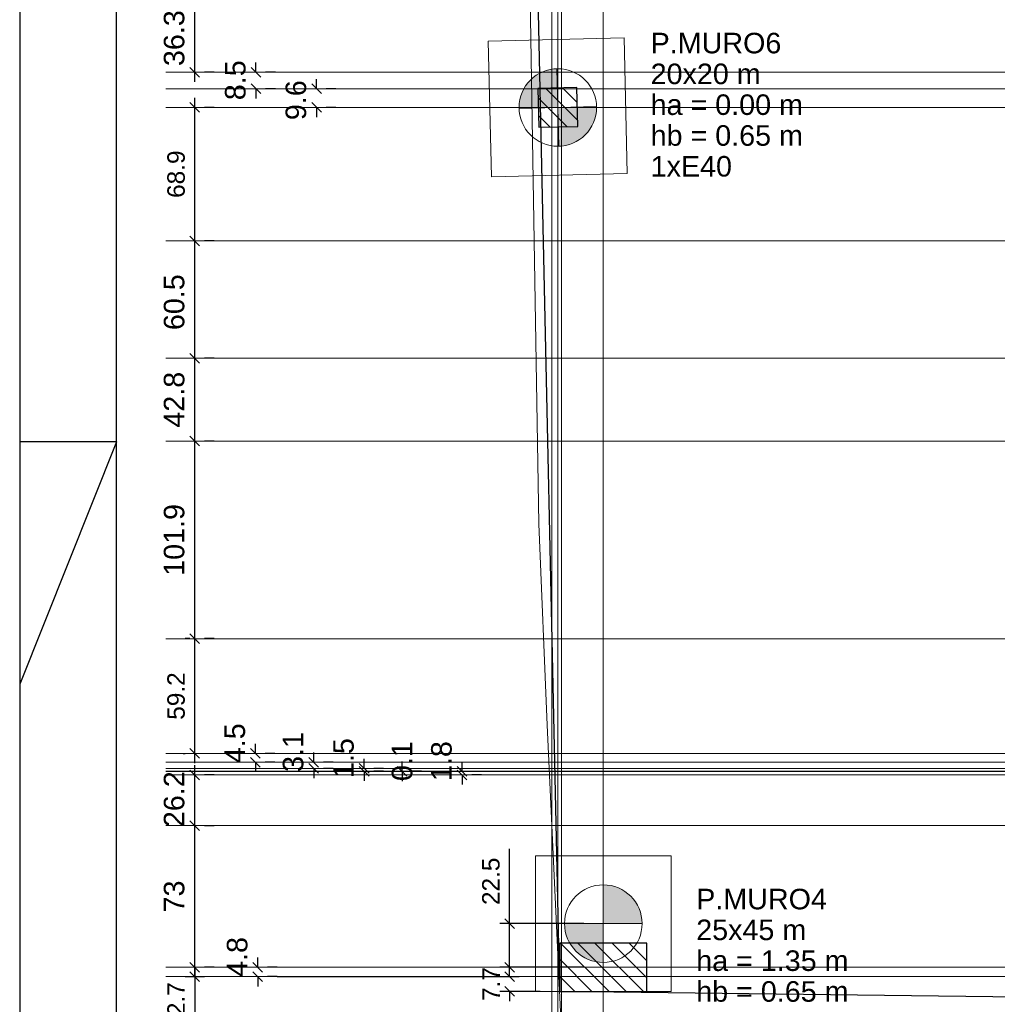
# Model space of a CAD drawing. Header units: millimetres. Extents: x 10 to 1250, y -62 to 528.
# Tile 16 of 256: x 10 to 20, y 28 to 38. Entities that reach past the tile are written whole.
import ezdxf

# ---------------------------------------------------------------- set-up
doc = ezdxf.new("R2010")
doc.units = ezdxf.units.MM
doc.header["$LTSCALE"] = 0.05
for name, color, linetype, lineweight in [('A-DETL-THIN', 151, 'Continuous', 18), ('LC-Cotas', 7, 'Continuous', 5), ('LC-Eixos', 160, 'Continuous', 5), ('LC-Estacas dos blocos', 7, 'Continuous', 5), ('LC-Hachuras dos pilares', 9, 'Continuous', 5), ('LC-Seção das fundações', 7, 'Continuous', 5), ('LC-Seção dos pilares', 4, 'Continuous', 30), ('LC-Textos', 3, 'Continuous', 20)]:
    doc.layers.add(name, color=color, linetype=linetype, lineweight=lineweight)
doc.layers.add('FOLHA_PADRÃO', color=7, linetype='Continuous')
doc.styles.add('Arial', font='arial.ttf')
doc.styles.get("Standard").update_dxf_attribs({"font": 'arial.ttf'})
doc.dimstyles.new('UM_50.000000', dxfattribs={"dimtxt": 0.18, "dimasz": 0.1, "dimexe": 0.1, "dimexo": 0.2, "dimgap": 0.1, "dimtad": 1, "dimdec": 1, "dimlfac": 50, "dimzin": 0, "dimdsep": 46, "dimtxsty": 'Standard', "dimblk": 'OBLIQUE', "dimcen": 0.09, "dimdle": 0.1, "dimadec": 1, "dimazin": 2, "dimtfac": 1, "dimtdec": 1, "dimtofl": 0, "dimtmove": 0, "dimatfit": 3, "dimldrblk": 'OBLIQUE', "dimfxl": 1, "dimtolj": 1, "dimarcsym": 1})
pattern_1 = [(135, (15.30388, 54.98977), (-0.08838835, -0.08838835), [])]

# ---------------------------------------------------------------- blocks, each defined once
blk = doc.blocks.new('A1EST. 1500')
at = {"layer": 'FOLHA_PADRÃO', "color": 1, "linetype": 'Continuous'}
blk.add_line((0, 59.4), (0, 0), dxfattribs=at)
at = {"layer": 'FOLHA_PADRÃO', "color": 1}
for q in [(0, 27.2), (0, 29.7)]:
    blk.add_line((1, 29.7), q, dxfattribs=at)
at = {"layer": 'FOLHA_PADRÃO', "color": 6, "linetype": 'Continuous'}
blk.add_lwpolyline([(149, 58.4), (149, 1), (1, 1), (1, 58.4), (149, 58.4)], dxfattribs=at)
blk = doc.blocks.new('_Oblique')
at = {"color": 0, "linetype": 'ByBlock', "lineweight": -2}
blk.add_line((-0.5, -0.5), (0.5, 0.5), dxfattribs=at)
blk = doc.blocks.new('*D106')
at = {"layer": 'Defpoints', "color": 0, "transparency": 16777216}
for p in [(12.773, 28.162), (12.773, 28.162), (12.773, 28.065)]:
    blk.add_point(p, dxfattribs=at)
at = {"layer": 'LC-Cotas', "color": 0, "lineweight": -2, "transparency": 16777216}
for p, q in [((12.773, 28.162), (12.773, 28.262)), ((12.973, 28.162), (12.873, 28.162)), ((12.773, 28.065), (12.773, 27.965)), ((12.973, 28.065), (12.873, 28.065))]:
    blk.add_line(p, q, dxfattribs=at)
at = {"layer": 'LC-Cotas', "color": 0, "lineweight": -2, "transparency": 16777216, "xscale": 0.1, "yscale": 0.1, "zscale": 0.1}
for p, rotation in [((12.773, 28.162), 270), ((12.773, 28.065), 90)]:
    blk.add_blockref('_Oblique', p, dxfattribs=dict(at, rotation=rotation))
at = {"layer": 'LC-Cotas', "transparency": 16777216, "insert": (12.561, 28.268), "char_height": 0.2118, "attachment_point": 5, "rotation": 90, "style": 'Arial'}
blk.add_mtext('\\A1;4.8', dxfattribs=at)
blk = doc.blocks.new('*D107')
at = {"layer": 'Defpoints', "color": 0, "transparency": 16777216}
for p in [(12.123, 29.622), (12.123, 29.622), (12.123, 28.162)]:
    blk.add_point(p, dxfattribs=at)
at = {"layer": 'LC-Cotas', "color": 0, "lineweight": -2, "transparency": 16777216}
for p, q in [((12.123, 28.062), (12.123, 29.722)), ((12.323, 29.622), (12.223, 29.622)), ((12.323, 28.162), (12.223, 28.162))]:
    blk.add_line(p, q, dxfattribs=at)
at = {"layer": 'LC-Cotas', "color": 0, "lineweight": -2, "transparency": 16777216, "xscale": 0.1, "yscale": 0.1, "zscale": 0.1}
for p, rotation in [((12.123, 29.622), 90), ((12.123, 28.162), 270)]:
    blk.add_blockref('_Oblique', p, dxfattribs=dict(at, rotation=rotation))
at = {"layer": 'LC-Cotas', "transparency": 16777216, "insert": (11.911, 28.892), "char_height": 0.2118, "attachment_point": 5, "rotation": 90, "style": 'Arial'}
blk.add_mtext('\\A1;73', dxfattribs=at)
blk = doc.blocks.new('*D108')
at = {"layer": 'Defpoints', "color": 0, "transparency": 16777216}
for p in [(12.123, 30.146), (12.123, 30.146), (12.123, 29.622)]:
    blk.add_point(p, dxfattribs=at)
at = {"layer": 'LC-Cotas', "color": 0, "lineweight": -2, "transparency": 16777216}
for p, q in [((12.123, 29.522), (12.123, 30.246)), ((12.323, 30.146), (12.223, 30.146)), ((12.323, 29.622), (12.223, 29.622))]:
    blk.add_line(p, q, dxfattribs=at)
at = {"layer": 'LC-Cotas', "color": 0, "lineweight": -2, "transparency": 16777216, "xscale": 0.1, "yscale": 0.1, "zscale": 0.1}
for p, rotation in [((12.123, 30.146), 90), ((12.123, 29.622), 270)]:
    blk.add_blockref('_Oblique', p, dxfattribs=dict(at, rotation=rotation))
at = {"layer": 'LC-Cotas', "transparency": 16777216, "insert": (11.911, 29.895), "char_height": 0.2118, "attachment_point": 5, "rotation": 90, "style": 'Arial'}
blk.add_mtext('\\A1;26.2', dxfattribs=at)
blk = doc.blocks.new('*D109')
at = {"layer": 'Defpoints', "color": 0, "transparency": 16777216}
for p in [(14.88, 30.182), (14.88, 30.182), (14.88, 30.146)]:
    blk.add_point(p, dxfattribs=at)
at = {"layer": 'LC-Cotas', "color": 0, "lineweight": -2, "transparency": 16777216}
for p, q in [((14.88, 30.182), (14.88, 30.282)), ((15.08, 30.182), (14.98, 30.182)), ((14.88, 30.146), (14.88, 30.046)), ((15.08, 30.146), (14.98, 30.146))]:
    blk.add_line(p, q, dxfattribs=at)
at = {"layer": 'LC-Cotas', "color": 0, "lineweight": -2, "transparency": 16777216, "xscale": 0.1, "yscale": 0.1, "zscale": 0.1}
for p, rotation in [((14.88, 30.182), 270), ((14.88, 30.146), 90)]:
    blk.add_blockref('_Oblique', p, dxfattribs=dict(at, rotation=rotation))
at = {"layer": 'LC-Cotas', "transparency": 16777216, "insert": (14.668, 30.288), "char_height": 0.2118, "attachment_point": 5, "rotation": 90, "style": 'Arial'}
blk.add_mtext('\\A1;1.8', dxfattribs=at)
blk = doc.blocks.new('*D110')
at = {"layer": 'Defpoints', "color": 0, "transparency": 16777216}
for p in [(14.261, 30.183), (14.261, 30.183), (14.261, 30.182)]:
    blk.add_point(p, dxfattribs=at)
at = {"layer": 'LC-Cotas', "color": 0, "lineweight": -2, "transparency": 16777216}
for p, q in [((14.261, 30.183), (14.261, 30.283)), ((14.261, 30.182), (14.261, 30.082)), ((14.461, 30.183), (14.361, 30.183)), ((14.461, 30.182), (14.361, 30.182))]:
    blk.add_line(p, q, dxfattribs=at)
at = {"layer": 'LC-Cotas', "color": 0, "lineweight": -2, "transparency": 16777216, "xscale": 0.1, "yscale": 0.1, "zscale": 0.1}
for p, rotation in [((14.261, 30.183), 270), ((14.261, 30.182), 90)]:
    blk.add_blockref('_Oblique', p, dxfattribs=dict(at, rotation=rotation))
at = {"layer": 'LC-Cotas', "transparency": 16777216, "insert": (14.262, 30.288), "char_height": 0.2118, "attachment_point": 5, "rotation": 90, "style": 'Arial'}
blk.add_mtext('\\A1;0.1', dxfattribs=at)
blk = doc.blocks.new('*D111')
at = {"layer": 'Defpoints', "color": 0, "transparency": 16777216}
for p in [(13.87, 30.213), (13.87, 30.213), (13.87, 30.183)]:
    blk.add_point(p, dxfattribs=at)
at = {"layer": 'LC-Cotas', "color": 0, "lineweight": -2, "transparency": 16777216}
for p, q in [((13.87, 30.213), (13.87, 30.313)), ((13.87, 30.183), (13.87, 30.083)), ((14.07, 30.213), (13.97, 30.213)), ((14.07, 30.183), (13.97, 30.183))]:
    blk.add_line(p, q, dxfattribs=at)
at = {"layer": 'LC-Cotas', "color": 0, "lineweight": -2, "transparency": 16777216, "xscale": 0.1, "yscale": 0.1, "zscale": 0.1}
for p, rotation in [((13.87, 30.213), 270), ((13.87, 30.183), 90)]:
    blk.add_blockref('_Oblique', p, dxfattribs=dict(at, rotation=rotation))
at = {"layer": 'LC-Cotas', "transparency": 16777216, "insert": (13.658, 30.319), "char_height": 0.2118, "attachment_point": 5, "rotation": 90, "style": 'Arial'}
blk.add_mtext('\\A1;1.5', dxfattribs=at)
blk = doc.blocks.new('*D112')
at = {"layer": 'Defpoints', "color": 0, "transparency": 16777216}
for p in [(13.35, 30.276), (13.35, 30.276), (13.35, 30.213)]:
    blk.add_point(p, dxfattribs=at)
at = {"layer": 'LC-Cotas', "color": 0, "lineweight": -2, "transparency": 16777216}
for p, q in [((13.35, 30.276), (13.35, 30.376)), ((13.55, 30.276), (13.45, 30.276)), ((13.35, 30.213), (13.35, 30.113)), ((13.55, 30.213), (13.45, 30.213))]:
    blk.add_line(p, q, dxfattribs=at)
at = {"layer": 'LC-Cotas', "color": 0, "lineweight": -2, "transparency": 16777216, "xscale": 0.1, "yscale": 0.1, "zscale": 0.1}
for p, rotation in [((13.35, 30.276), 270), ((13.35, 30.213), 90)]:
    blk.add_blockref('_Oblique', p, dxfattribs=dict(at, rotation=rotation))
at = {"layer": 'LC-Cotas', "transparency": 16777216, "insert": (13.138, 30.382), "char_height": 0.2118, "attachment_point": 5, "rotation": 90, "style": 'Arial'}
blk.add_mtext('\\A1;3.1', dxfattribs=at)
blk = doc.blocks.new('*D113')
at = {"layer": 'Defpoints', "color": 0, "transparency": 16777216}
for p in [(12.749, 30.367), (12.749, 30.367), (12.749, 30.276)]:
    blk.add_point(p, dxfattribs=at)
at = {"layer": 'LC-Cotas', "color": 0, "lineweight": -2, "transparency": 16777216}
for p, q in [((12.749, 30.367), (12.749, 30.467)), ((12.949, 30.367), (12.849, 30.367)), ((12.749, 30.276), (12.749, 30.176)), ((12.949, 30.276), (12.849, 30.276))]:
    blk.add_line(p, q, dxfattribs=at)
at = {"layer": 'LC-Cotas', "color": 0, "lineweight": -2, "transparency": 16777216, "xscale": 0.1, "yscale": 0.1, "zscale": 0.1}
for p, rotation in [((12.749, 30.367), 270), ((12.749, 30.276), 90)]:
    blk.add_blockref('_Oblique', p, dxfattribs=dict(at, rotation=rotation))
at = {"layer": 'LC-Cotas', "transparency": 16777216, "insert": (12.537, 30.472), "char_height": 0.2118, "attachment_point": 5, "rotation": 90, "style": 'Arial'}
blk.add_mtext('\\A1;4.5', dxfattribs=at)
blk = doc.blocks.new('*D114')
at = {"layer": 'Defpoints', "color": 0, "transparency": 16777216}
for p in [(12.123, 33.588), (12.123, 33.588), (12.123, 31.551)]:
    blk.add_point(p, dxfattribs=at)
at = {"layer": 'LC-Cotas', "color": 0, "lineweight": -2, "transparency": 16777216}
for p, q in [((12.123, 31.451), (12.123, 33.688)), ((12.323, 33.588), (12.223, 33.588)), ((12.323, 31.551), (12.223, 31.551))]:
    blk.add_line(p, q, dxfattribs=at)
at = {"layer": 'LC-Cotas', "color": 0, "lineweight": -2, "transparency": 16777216, "xscale": 0.1, "yscale": 0.1, "zscale": 0.1}
for p, rotation in [((12.123, 33.588), 90), ((12.123, 31.551), 270)]:
    blk.add_blockref('_Oblique', p, dxfattribs=dict(at, rotation=rotation))
at = {"layer": 'LC-Cotas', "transparency": 16777216, "insert": (11.911, 32.569), "char_height": 0.2118, "attachment_point": 5, "rotation": 90, "style": 'Arial'}
blk.add_mtext('\\A1;101.9', dxfattribs=at)
blk = doc.blocks.new('*D115')
at = {"layer": 'Defpoints', "color": 0, "transparency": 16777216}
for p in [(12.123, 34.443), (12.123, 34.443), (12.123, 33.588)]:
    blk.add_point(p, dxfattribs=at)
at = {"layer": 'LC-Cotas', "color": 0, "lineweight": -2, "transparency": 16777216}
for p, q in [((12.123, 33.488), (12.123, 34.543)), ((12.323, 34.443), (12.223, 34.443)), ((12.323, 33.588), (12.223, 33.588))]:
    blk.add_line(p, q, dxfattribs=at)
at = {"layer": 'LC-Cotas', "color": 0, "lineweight": -2, "transparency": 16777216, "xscale": 0.1, "yscale": 0.1, "zscale": 0.1}
for p, rotation in [((12.123, 34.443), 90), ((12.123, 33.588), 270)]:
    blk.add_blockref('_Oblique', p, dxfattribs=dict(at, rotation=rotation))
at = {"layer": 'LC-Cotas', "transparency": 16777216, "insert": (11.911, 34.015), "char_height": 0.2118, "attachment_point": 5, "rotation": 90, "style": 'Arial'}
blk.add_mtext('\\A1;42.8', dxfattribs=at)
blk = doc.blocks.new('*D116')
at = {"layer": 'Defpoints', "color": 0, "transparency": 16777216}
for p in [(12.123, 35.652), (12.123, 35.652), (12.123, 34.443)]:
    blk.add_point(p, dxfattribs=at)
at = {"layer": 'LC-Cotas', "color": 0, "lineweight": -2, "transparency": 16777216}
for p, q in [((12.123, 34.343), (12.123, 35.752)), ((12.323, 35.652), (12.223, 35.652)), ((12.323, 34.443), (12.223, 34.443))]:
    blk.add_line(p, q, dxfattribs=at)
at = {"layer": 'LC-Cotas', "color": 0, "lineweight": -2, "transparency": 16777216, "xscale": 0.1, "yscale": 0.1, "zscale": 0.1}
for p, rotation in [((12.123, 35.652), 90), ((12.123, 34.443), 270)]:
    blk.add_blockref('_Oblique', p, dxfattribs=dict(at, rotation=rotation))
at = {"layer": 'LC-Cotas', "transparency": 16777216, "insert": (11.911, 35.021), "char_height": 0.2118, "attachment_point": 5, "rotation": 90, "style": 'Arial'}
blk.add_mtext('\\A1;60.5', dxfattribs=at)
blk = doc.blocks.new('*D117')
at = {"layer": 'Defpoints', "color": 0, "transparency": 16777216}
for p in [(13.379, 37.222), (13.379, 37.222), (13.379, 37.029)]:
    blk.add_point(p, dxfattribs=at)
at = {"layer": 'LC-Cotas', "color": 0, "lineweight": -2, "transparency": 16777216}
for p, q in [((13.379, 37.222), (13.379, 37.322)), ((13.579, 37.222), (13.479, 37.222)), ((13.379, 37.029), (13.379, 36.929)), ((13.579, 37.029), (13.479, 37.029))]:
    blk.add_line(p, q, dxfattribs=at)
at = {"layer": 'LC-Cotas', "color": 0, "lineweight": -2, "transparency": 16777216, "xscale": 0.1, "yscale": 0.1, "zscale": 0.1}
for p, rotation in [((13.379, 37.222), 270), ((13.379, 37.029), 90)]:
    blk.add_blockref('_Oblique', p, dxfattribs=dict(at, rotation=rotation))
at = {"layer": 'LC-Cotas', "transparency": 16777216, "insert": (13.167, 37.104), "char_height": 0.2118, "attachment_point": 5, "rotation": 90, "style": 'Arial'}
blk.add_mtext('\\A1;9.6', dxfattribs=at)
blk = doc.blocks.new('*D118')
at = {"layer": 'Defpoints', "color": 0, "transparency": 16777216}
for p in [(12.754, 37.392), (12.754, 37.392), (12.754, 37.222)]:
    blk.add_point(p, dxfattribs=at)
at = {"layer": 'LC-Cotas', "color": 0, "lineweight": -2, "transparency": 16777216}
for p, q in [((12.754, 37.392), (12.754, 37.492)), ((12.954, 37.392), (12.854, 37.392)), ((12.754, 37.222), (12.754, 37.122)), ((12.954, 37.222), (12.854, 37.222))]:
    blk.add_line(p, q, dxfattribs=at)
at = {"layer": 'LC-Cotas', "color": 0, "lineweight": -2, "transparency": 16777216, "xscale": 0.1, "yscale": 0.1, "zscale": 0.1}
for p, rotation in [((12.754, 37.392), 270), ((12.754, 37.222), 90)]:
    blk.add_blockref('_Oblique', p, dxfattribs=dict(at, rotation=rotation))
at = {"layer": 'LC-Cotas', "transparency": 16777216, "insert": (12.542, 37.31), "char_height": 0.2118, "attachment_point": 5, "rotation": 90, "style": 'Arial'}
blk.add_mtext('\\A1;8.5', dxfattribs=at)
blk = doc.blocks.new('*D119')
at = {"layer": 'Defpoints', "color": 0, "transparency": 16777216}
for p in [(12.123, 38.118), (12.123, 38.118), (12.123, 37.392)]:
    blk.add_point(p, dxfattribs=at)
at = {"layer": 'LC-Cotas', "color": 0, "lineweight": -2, "transparency": 16777216}
for p, q in [((12.123, 37.292), (12.123, 38.218)), ((12.323, 38.118), (12.223, 38.118)), ((12.323, 37.392), (12.223, 37.392))]:
    blk.add_line(p, q, dxfattribs=at)
at = {"layer": 'LC-Cotas', "color": 0, "lineweight": -2, "transparency": 16777216, "xscale": 0.1, "yscale": 0.1, "zscale": 0.1}
for p, rotation in [((12.123, 38.118), 90), ((12.123, 37.392), 270)]:
    blk.add_blockref('_Oblique', p, dxfattribs=dict(at, rotation=rotation))
at = {"layer": 'LC-Cotas', "transparency": 16777216, "insert": (11.911, 37.744), "char_height": 0.2118, "attachment_point": 5, "rotation": 90, "style": 'Arial'}
blk.add_mtext('\\A1;36.3', dxfattribs=at)
blk = doc.blocks.new('001')
at = {"layer": 'A-DETL-THIN', "color": 254}
for p, q in [((-29.0356, 13.201), (-28.852, 2.0738)), ((-28.852, 2.0738), (-28.8086, 1.0352)), ((-28.8086, 1.0352), (-28.5529, -4.44))]:
    blk.add_line(p, q, dxfattribs=at)
blk = doc.blocks.new('*D192')
at = {"color": 0, "lineweight": -2, "ltscale": 0.05, "transparency": 16777216}
for p, q in [((15.37, 28.065), (15.37, 28.165)), ((12.973, 28.065), (15.47, 28.065)), ((15.686, 27.912), (15.27, 27.912)), ((15.37, 27.912), (15.37, 27.812))]:
    blk.add_line(p, q, dxfattribs=at)
at = {"layer": 'Defpoints', "color": 0, "ltscale": 0.05, "transparency": 16777216}
for p in [(12.773, 28.065), (15.37, 27.912), (15.886, 27.912)]:
    blk.add_point(p, dxfattribs=at)
at = {"color": 0, "lineweight": -2, "ltscale": 0.05, "transparency": 16777216, "xscale": 0.1, "yscale": 0.1, "zscale": 0.1}
for p, rotation in [((15.37, 28.065), 270), ((15.37, 27.912), 90)]:
    blk.add_blockref('_Oblique', p, dxfattribs=dict(at, rotation=rotation))
at = {"color": 0, "ltscale": 0.05, "transparency": 16777216, "insert": (15.18, 27.989), "char_height": 0.18, "attachment_point": 5, "rotation": 90}
blk.add_mtext('\\A1;7.7', dxfattribs=at)
blk = doc.blocks.new('*D196')
at = {"color": 0, "lineweight": -2, "ltscale": 0.05, "transparency": 16777216}
for p, q in [((12.123, 35.552), (12.123, 37.129)), ((12.323, 37.029), (12.223, 37.029)), ((12.323, 35.652), (12.223, 35.652))]:
    blk.add_line(p, q, dxfattribs=at)
at = {"layer": 'Defpoints', "color": 0, "ltscale": 0.05, "transparency": 16777216}
for p in [(12.123, 37.029), (12.123, 37.029), (12.123, 35.652)]:
    blk.add_point(p, dxfattribs=at)
at = {"color": 0, "lineweight": -2, "ltscale": 0.05, "transparency": 16777216, "xscale": 0.1, "yscale": 0.1, "zscale": 0.1}
for p, rotation in [((12.123, 37.029), 90), ((12.123, 35.652), 270)]:
    blk.add_blockref('_Oblique', p, dxfattribs=dict(at, rotation=rotation))
at = {"color": 0, "ltscale": 0.05, "transparency": 16777216, "insert": (11.931, 36.341), "char_height": 0.18, "attachment_point": 5, "rotation": 90}
blk.add_mtext('\\A1;68.9', dxfattribs=at)
blk = doc.blocks.new('*D197')
at = {"color": 0, "lineweight": -2, "ltscale": 0.05, "transparency": 16777216}
for p, q in [((12.123, 30.267), (12.123, 31.651)), ((12.073, 31.551), (12.023, 31.551)), ((12.003, 30.367), (12.023, 30.367))]:
    blk.add_line(p, q, dxfattribs=at)
at = {"layer": 'Defpoints', "color": 0, "ltscale": 0.05, "transparency": 16777216}
for p in [(12.123, 31.551), (12.273, 31.551), (12.203, 30.367)]:
    blk.add_point(p, dxfattribs=at)
at = {"color": 0, "lineweight": -2, "ltscale": 0.05, "transparency": 16777216, "xscale": 0.1, "yscale": 0.1, "zscale": 0.1}
for p, rotation in [((12.123, 31.551), 90), ((12.123, 30.367), 270)]:
    blk.add_blockref('_Oblique', p, dxfattribs=dict(at, rotation=rotation))
at = {"color": 0, "ltscale": 0.05, "transparency": 16777216, "insert": (11.931, 30.959), "char_height": 0.18, "attachment_point": 5, "rotation": 90}
blk.add_mtext('\\A1;59.2', dxfattribs=at)
blk = doc.blocks.new('*D198')
at = {"color": 0, "lineweight": -2, "ltscale": 0.05, "transparency": 16777216}
for p, q in [((12.123, 28.165), (12.123, 27.312)), ((12.023, 28.065), (12.223, 28.065)), ((12.023, 27.412), (12.223, 27.412))]:
    blk.add_line(p, q, dxfattribs=at)
at = {"layer": 'Defpoints', "color": 0, "ltscale": 0.05, "transparency": 16777216}
for p in [(11.823, 28.065), (11.823, 27.412), (12.123, 27.412)]:
    blk.add_point(p, dxfattribs=at)
at = {"color": 0, "lineweight": -2, "ltscale": 0.05, "transparency": 16777216, "xscale": 0.1, "yscale": 0.1, "zscale": 0.1}
for p, rotation in [((12.123, 28.065), 90), ((12.123, 27.412), 270)]:
    blk.add_blockref('_Oblique', p, dxfattribs=dict(at, rotation=rotation))
at = {"color": 0, "ltscale": 0.05, "transparency": 16777216, "insert": (11.931, 27.763), "char_height": 0.18, "attachment_point": 5, "rotation": 90}
blk.add_mtext('\\A1;32.7', dxfattribs=at)
blk = doc.blocks.new('*D4014')
at = {"color": 0, "lineweight": -2, "ltscale": 0.05, "transparency": 16777216}
for p, q in [((15.37, 28.612), (15.37, 29.384)), ((16.136, 28.612), (15.27, 28.612)), ((15.37, 28.062), (15.37, 28.612)), ((16.136, 28.162), (15.27, 28.162))]:
    blk.add_line(p, q, dxfattribs=at)
at = {"layer": 'Defpoints', "color": 0, "ltscale": 0.05, "transparency": 16777216}
for p in [(15.37, 28.612), (16.336, 28.612), (16.336, 28.162)]:
    blk.add_point(p, dxfattribs=at)
at = {"color": 0, "lineweight": -2, "ltscale": 0.05, "transparency": 16777216, "xscale": 0.1, "yscale": 0.1, "zscale": 0.1}
for p, rotation in [((15.37, 28.612), 90), ((15.37, 28.162), 270)]:
    blk.add_blockref('_Oblique', p, dxfattribs=dict(at, rotation=rotation))
at = {"color": 0, "ltscale": 0.05, "transparency": 16777216, "insert": (15.178, 29.048), "char_height": 0.18, "attachment_point": 5, "rotation": 90}
blk.add_mtext('\\A1;22.5', dxfattribs=at)

msp = doc.modelspace()

# ---------------------------------------------------------------- hatches: boundary and pattern name
at = {"layer": 'LC-Estacas dos blocos', "linetype": 'Continuous'}
for points in [[(15.4686, 37.0194), (15.8673, 37.0292), (15.8575, 37.4279), (15.7638, 37.4155), (15.6673, 37.3756), (15.5844, 37.312), (15.5209, 37.2292), (15.4809, 37.1327), (15.4673, 37.0292), (15.4686, 37.0194)], [(16.1501, 36.7463), (16.2137, 36.8292), (16.2537, 36.9256), (16.2673, 37.0292), (16.266, 37.0389), (15.8673, 37.0292), (15.877, 36.6305), (15.9708, 36.6428), (16.0673, 36.6828), (16.1501, 36.7463)], [(16.7365, 28.6118), (16.7229, 28.7153), (16.6829, 28.8118), (16.6193, 28.8946), (16.5365, 28.9582), (16.44, 28.9981), (16.3365, 29.0118), (16.3365, 28.6118), (16.7365, 28.6118)], [(16.233, 28.2254), (16.3365, 28.2118), (16.3365, 28.6118), (15.9365, 28.6118), (15.9501, 28.5082), (15.9901, 28.4118), (16.0536, 28.3289), (16.1365, 28.2654), (16.233, 28.2254)]]:
    msp.add_hatch(color=256, dxfattribs=at).paths.add_polyline_path(points)
at = {"layer": 'LC-Hachuras dos pilares', "linetype": 'Continuous'}
h = msp.add_hatch(dxfattribs=at)
h.set_pattern_fill('ANSI31', color=256, angle=90, style=0)
h.set_pattern_definition(pattern_1)
h.paths.add_polyline_path([(15.6722, 36.8243), (16.0721, 36.8341), (16.0623, 37.234), (15.6625, 37.2242), (15.6722, 36.8243)])
h = msp.add_hatch(dxfattribs=at)
h.set_pattern_fill('ANSI31', color=256, angle=90, style=0)
h.set_pattern_definition(pattern_1)
h.paths.add_polyline_path([(15.8865, 28.4118), (15.8865, 27.9118), (16.7865, 27.9118), (16.7865, 28.4118), (15.8865, 28.4118)])

# ---------------------------------------------------------------- linework, layer by layer
at = {"color": 12, "ltscale": 0.05}
msp.add_lwpolyline([(15.3039, 54.9898), (22.9229, 54.8338), (23.1787, 46.2166), (35.8031, 46.349), (35.8038, 57.1232), (43.3297, 56.8524), (45.9634, 56.6271), (63.3939, 53.0092), (79.7234, 49.6198), (93.3669, 46.7879), (110.3935, 43.2613), (129.2288, 39.9755), (123.7854, 22.8227), (95.1013, 26.4892), (95.1262, 26.6876), (84.3797, 28.0388), (63.5831, 28.1077), (47.4757, 28.1064), (23.1787, 27.8194), (15.8865, 27.9118), (15.3039, 54.9898)], dxfattribs=at)
at = {"layer": 'LC-Eixos'}
for p, q in [((15.8039, 57.649), (15.8039, 23.0158)), ((15.8673, 57.649), (15.8673, 23.0158)), ((15.9039, 57.649), (15.9039, 23.0158)), ((16.3365, 57.649), (16.3365, 23.0158)), ((11.8229, 37.3918), (135.0142, 37.3918)), ((11.8229, 37.2218), (135.0142, 37.2218)), ((11.8229, 37.0292), (135.0142, 37.0292)), ((11.8229, 35.652), (131.5774, 35.652)), ((11.8229, 34.4428), (135.0142, 34.4428)), ((11.8229, 33.5878), (135.0142, 33.5878)), ((11.8229, 31.5506), (131.5774, 31.5506)), ((11.8229, 30.3666), (135.0142, 30.3666)), ((11.8229, 30.2762), (135.0142, 30.2762)), ((11.8229, 30.2134), (135.0142, 30.2134)), ((11.8229, 30.1834), (135.0142, 30.1834)), ((11.8229, 30.1824), (135.0142, 30.1824)), ((11.8229, 30.146), (135.0142, 30.146)), ((11.8229, 29.6222), (135.0142, 29.6222)), ((11.8229, 28.1618), (135.0142, 28.1618)), ((11.8229, 28.0654), (135.0142, 28.0654))]:
    msp.add_line(p, q, dxfattribs=at)
at = {"layer": 'LC-Estacas dos blocos'}
for p, q in [((15.8771, 36.6293), (15.8575, 37.4291)), ((16.2672, 37.0389), (15.4674, 37.0194)), ((16.3365, 28.2118), (16.3365, 29.0118)), ((15.9365, 28.6118), (16.7365, 28.6118))]:
    msp.add_line(p, q, dxfattribs=at)
for centre in [(15.8673, 37.0292), (16.3365, 28.6118)]:
    msp.add_circle(centre, 0.4, dxfattribs=at)
at = {"layer": 'LC-Seção das fundações'}
for points in [[(15.1846, 36.3123), (16.5842, 36.3465), (16.55, 37.7461), (15.1504, 37.7119), (15.1846, 36.3123)], [(15.6365, 29.3118), (15.6365, 27.9118), (17.0365, 27.9118), (17.0365, 29.3118), (15.6365, 29.3118)]]:
    msp.add_lwpolyline(points, close=True, dxfattribs=at)
at = {"layer": 'LC-Seção dos pilares'}
for points in [[(15.6722, 36.8243), (16.0721, 36.8341), (16.0623, 37.234), (15.6625, 37.2242), (15.6722, 36.8243)], [(15.8865, 28.4118), (15.8865, 27.9118), (16.7865, 27.9118), (16.7865, 28.4118), (15.8865, 28.4118)]]:
    msp.add_lwpolyline(points, close=True, dxfattribs=at)

# ---------------------------------------------------------------- block references
msp.add_blockref('A1EST. 1500', (10.3174, 3.8801))
at = {"xscale": 2, "yscale": 2, "zscale": 2}
msp.add_blockref('001', (73.3751, 28.5877), dxfattribs=at)

# ---------------------------------------------------------------- texts
at = {"layer": 'LC-Textos', "linetype": 'Continuous', "char_height": 0.2118, "attachment_point": 7, "line_spacing_factor": 0.798, "style": 'Arial'}
for s, insert, width in [('P.MURO6', (16.8246, 37.5844), 2.645282), ('20x20 m', (16.8246, 37.2667), 2.223283), ('ha = 0.00 m', (16.8246, 36.949), 3.084274), ('hb = 0.65 m', (16.8246, 36.6313), 3.084274), ('1xE40', (16.8246, 36.3136), 1.642681), ('P.MURO4', (17.2947, 28.7563), 2.645282), ('25x45 m', (17.2947, 28.4386), 2.223283), ('ha = 1.35 m', (17.2947, 28.1209), 3.084274), ('hb = 0.65 m', (17.2947, 27.8032), 3.084274)]:
    msp.add_mtext(s, dxfattribs=dict(at, insert=insert, width=width))

# ---------------------------------------------------------------- dimensions: what is measured, and where the dimension line sits
at = {"ltscale": 0.05}
for base, p1, p2, picture, middle in [((12.1229, 37.0292), (12.1229, 35.652), (12.1229, 37.0292), '*D196', (11.931, 36.3406)), ((12.1229, 31.5506), (12.2033, 30.3666), (12.2729, 31.5506), '*D197', (11.931, 30.9586)), ((15.3702, 28.6118), (16.3365, 28.1618), (16.3365, 28.6118), '*D4014', (15.1783, 29.0478))]:
    dim = msp.add_linear_dim(base=base, p1=p1, p2=p2, angle=90, dimstyle='UM_50.000000', dxfattribs=at)
    dim.commit()
    dim.dimension.update_dxf_attribs({"geometry": picture, "text_midpoint": middle})
for base, p1, p2, picture, middle in [((12.1229, 27.412), (11.8229, 28.0654), (11.8229, 27.412), '*D198', (12.1229, 27.7628)), ((15.3702, 27.9118), (12.773, 28.0654), (15.8865, 27.9118), '*D192', (15.3702, 27.9886))]:
    dim = msp.add_linear_dim(base=base, p1=p1, p2=p2, angle=90, dimstyle='UM_50.000000', dxfattribs=at)
    dim.commit()
    dim.dimension.update_dxf_attribs({"geometry": picture, "text_midpoint": middle, "dimtype": 160})
at = {"layer": 'LC-Cotas'}
for base, p1, p2, override, picture, middle in [((12.1229, 38.1178), (12.1229, 37.3918), (12.1229, 38.1178), {"dimtxt": 0.2118, "dimzin": 8, "dimtxsty": 'Arial', "dimblk1": 'Oblique', "dimblk2": 'Oblique', "dimsah": 1, "dimclrt": 256, "dimazin": 3, "dimtmove": 2}, '*D119', (11.9111, 37.7435)), ((12.7539, 37.3918), (12.7539, 37.2218), (12.7539, 37.3918), {"dimtxt": 0.2118, "dimzin": 8, "dimtxsty": 'Arial', "dimblk1": 'Oblique', "dimblk2": 'Oblique', "dimsah": 1, "dimclrt": 256, "dimazin": 3, "dimtmove": 2}, '*D118', (12.5421, 37.3099)), ((13.3785, 37.2218), (13.3785, 37.0292), (13.3785, 37.2218), {"dimtxt": 0.2118, "dimzin": 8, "dimtxsty": 'Arial', "dimblk1": 'Oblique', "dimblk2": 'Oblique', "dimsah": 1, "dimclrt": 256, "dimazin": 3, "dimtmove": 2}, '*D117', (13.1667, 37.1042)), ((12.1229, 35.652), (12.1229, 34.4428), (12.1229, 35.652), {"dimtxt": 0.2118, "dimzin": 8, "dimtxsty": 'Arial', "dimblk1": 'Oblique', "dimblk2": 'Oblique', "dimsah": 1, "dimclrt": 256, "dimazin": 3, "dimtmove": 2}, '*D116', (11.9111, 35.021)), ((12.1229101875, 34.442772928), (12.1229101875, 33.587772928), (12.1229101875, 34.442772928), {"dimtxt": 0.2118, "dimasz": 0.1, "dimexe": 0.1, "dimexo": 0.2, "dimtad": 1, "dimtih": 0, "dimtoh": 0, "dimdec": 1, "dimlfac": 50, "dimzin": 8, "dimtxsty": 'Arial', "dimblk": 'Oblique', "dimblk1": 'Oblique', "dimblk2": 'Oblique', "dimsah": 1, "dimdle": 0.1, "dimse1": 0, "dimse2": 0, "dimclrt": 256, "dimadec": 1, "dimazin": 3, "dimtmove": 2, "dimldrblk": 'Oblique'}, '*D115', (11.9111101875, 34.015272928)), ((12.1229, 33.5878), (12.1229, 31.5506), (12.1229, 33.5878), {"dimtxt": 0.2118, "dimzin": 8, "dimtxsty": 'Arial', "dimblk1": 'Oblique', "dimblk2": 'Oblique', "dimsah": 1, "dimclrt": 256, "dimazin": 3, "dimtmove": 2}, '*D114', (11.9111, 32.5692)), ((12.7486, 30.3666), (12.7486, 30.2762), (12.7486, 30.3666), {"dimtxt": 0.2118, "dimasz": 0.1, "dimexe": 0.1, "dimexo": 0.2, "dimtad": 1, "dimtih": 0, "dimtoh": 0, "dimdec": 1, "dimlfac": 50, "dimzin": 8, "dimtxsty": 'Arial', "dimblk": 'Oblique', "dimblk1": 'Oblique', "dimblk2": 'Oblique', "dimsah": 1, "dimdle": 0.1, "dimse1": 0, "dimse2": 0, "dimclrt": 256, "dimadec": 1, "dimazin": 3, "dimtmove": 2, "dimldrblk": 'Oblique'}, '*D113', (12.5368, 30.4725)), ((13.3496, 30.2762), (13.3496, 30.2134), (13.3496, 30.2762), {"dimtxt": 0.2118, "dimasz": 0.1, "dimexe": 0.1, "dimexo": 0.2, "dimtad": 1, "dimtih": 0, "dimtoh": 0, "dimdec": 1, "dimlfac": 50, "dimzin": 8, "dimtxsty": 'Arial', "dimblk": 'Oblique', "dimblk1": 'Oblique', "dimblk2": 'Oblique', "dimsah": 1, "dimdle": 0.1, "dimse1": 0, "dimse2": 0, "dimclrt": 256, "dimadec": 1, "dimazin": 3, "dimtmove": 2, "dimldrblk": 'Oblique'}, '*D112', (13.1378, 30.3821)), ((13.8702, 30.2134), (13.8702, 30.1834), (13.8702, 30.2134), {"dimtxt": 0.2118, "dimasz": 0.1, "dimexe": 0.1, "dimexo": 0.2, "dimtad": 1, "dimtih": 0, "dimtoh": 0, "dimdec": 1, "dimlfac": 50, "dimzin": 8, "dimtxsty": 'Arial', "dimblk": 'Oblique', "dimblk1": 'Oblique', "dimblk2": 'Oblique', "dimsah": 1, "dimdle": 0.1, "dimse1": 0, "dimse2": 0, "dimclrt": 256, "dimadec": 1, "dimazin": 3, "dimtmove": 2, "dimldrblk": 'Oblique'}, '*D111', (13.6584, 30.3193)), ((14.2610767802, 30.183372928), (14.2610767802, 30.182372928), (14.2610767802, 30.183372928), {"dimtxt": 0.2118, "dimasz": 0.1, "dimexe": 0.1, "dimexo": 0.2, "dimtad": 1, "dimtih": 0, "dimtoh": 0, "dimdec": 1, "dimlfac": 50, "dimzin": 8, "dimtxsty": 'Arial', "dimblk": 'Oblique', "dimblk1": 'Oblique', "dimblk2": 'Oblique', "dimsah": 1, "dimdle": 0.1, "dimse1": 0, "dimse2": 0, "dimclrt": 256, "dimadec": 1, "dimazin": 3, "dimtmove": 2, "dimldrblk": 'Oblique'}, '*D110', (14.2620767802, 30.288272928)), ((14.8802, 30.1824), (14.8802, 30.146), (14.8802, 30.1824), {"dimtxt": 0.2118, "dimasz": 0.1, "dimexe": 0.1, "dimexo": 0.2, "dimtad": 1, "dimtih": 0, "dimtoh": 0, "dimdec": 1, "dimlfac": 50, "dimzin": 8, "dimtxsty": 'Arial', "dimblk": 'Oblique', "dimblk1": 'Oblique', "dimblk2": 'Oblique', "dimsah": 1, "dimdle": 0.1, "dimse1": 0, "dimse2": 0, "dimclrt": 256, "dimadec": 1, "dimazin": 3, "dimtmove": 2, "dimldrblk": 'Oblique'}, '*D109', (14.6684, 30.2883)), ((12.1229, 30.146), (12.1229, 29.6222), (12.1229, 30.146), {"dimtxt": 0.2118, "dimzin": 8, "dimtxsty": 'Arial', "dimblk1": 'Oblique', "dimblk2": 'Oblique', "dimsah": 1, "dimclrt": 256, "dimazin": 3, "dimtmove": 2}, '*D108', (11.9111, 29.8948)), ((12.1229, 29.6222), (12.1229, 28.1618), (12.1229, 29.6222), {"dimtxt": 0.2118, "dimasz": 0.1, "dimexe": 0.1, "dimexo": 0.2, "dimtad": 1, "dimtih": 0, "dimtoh": 0, "dimdec": 1, "dimlfac": 50, "dimzin": 8, "dimtxsty": 'Arial', "dimblk": 'Oblique', "dimblk1": 'Oblique', "dimblk2": 'Oblique', "dimsah": 1, "dimdle": 0.1, "dimse1": 0, "dimse2": 0, "dimclrt": 256, "dimadec": 1, "dimazin": 3, "dimtmove": 2, "dimldrblk": 'Oblique'}, '*D107', (11.9111, 28.892)), ((12.773, 28.1618), (12.773, 28.0654), (12.773, 28.1618), {"dimtxt": 0.2118, "dimasz": 0.1, "dimexe": 0.1, "dimexo": 0.2, "dimtad": 1, "dimtih": 0, "dimtoh": 0, "dimdec": 1, "dimlfac": 50, "dimzin": 8, "dimtxsty": 'Arial', "dimblk": 'Oblique', "dimblk1": 'Oblique', "dimblk2": 'Oblique', "dimsah": 1, "dimdle": 0.1, "dimse1": 0, "dimse2": 0, "dimclrt": 256, "dimadec": 1, "dimazin": 3, "dimtmove": 2, "dimldrblk": 'Oblique'}, '*D106', (12.5612, 28.2677))]:
    dim = msp.add_linear_dim(base=base, p1=p1, p2=p2, angle=90, dimstyle='UM_50.000000', override=override, dxfattribs=at)
    dim.commit()
    dim.dimension.update_dxf_attribs({"geometry": picture, "text_midpoint": middle, "dimtype": 160, "text_rotation": 90})

doc.saveas('drawing.dxf')
